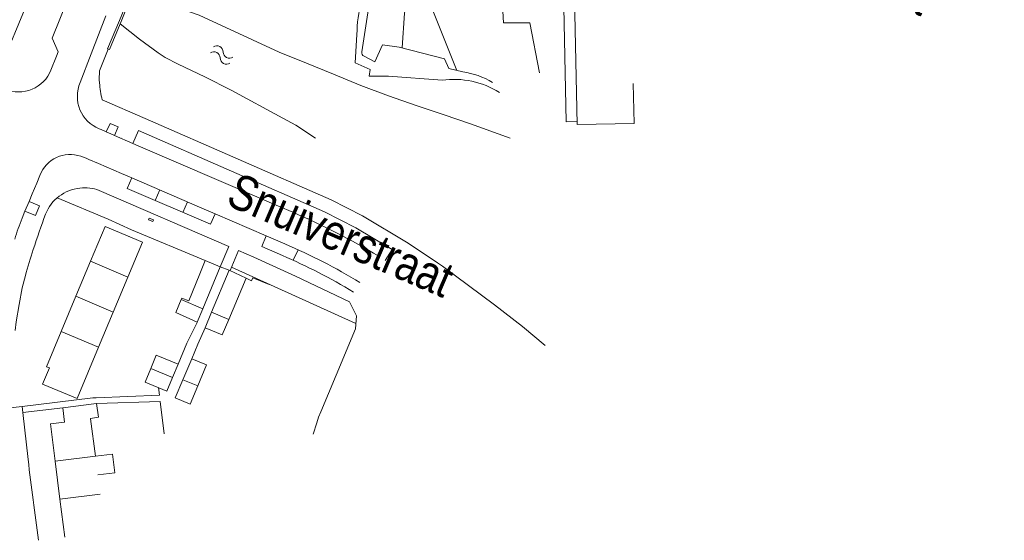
# Model space of a CAD drawing. Header units: metres. Extents: x 111546 to 149831, y 498798 to 507863.
# Tile 50 of 256: x 112751 to 112780, y 500469 to 500484. Entities that reach past the tile are written whole.
import ezdxf

# ---------------------------------------------------------------- set-up
doc = ezdxf.new("R2010")
doc.units = ezdxf.units.M
doc.layers.add('bladindeling', color=7, linetype='Continuous', lineweight=5)
doc.styles.add('Zaanstad', font='ARIALN.TTF')

# ---------------------------------------------------------------- blocks, each defined once
blk = doc.blocks.new('S05')
at = {"color": 0}
for centre, radius, start, end in [((0.934, 0.069368), 1.049, 26.4737935, 153.5262065), ((2.814, 1.038498), 1.065, 208.1530903, 331.8469097), ((0.945, -1.060632), 1.049, 26.4737935, 153.5262065), ((2.825, -0.089502), 1.065, 208.1530903, 331.8469097)]:
    blk.add_arc(centre, radius, start, end, dxfattribs=at)

msp = doc.modelspace()

# ---------------------------------------------------------------- linework, layer by layer
at = {"layer": 'bladindeling'}
for p, q in [((112753.8945, 500484.3796), (112754.1454, 500484.9816)), ((112754.1946, 500484.9589), (112753.9454, 500484.3559)), ((112760.9899, 500483.4624), (112761.1857, 500484.7352)), ((112753.5698, 500483.5468), (112753.3133, 500482.9099)), ((112753.9538, 500480.9397), (112753.9494, 500480.9294)), ((112755.0734, 500479.424), (112754.937, 500479.116)), ((112755.8852, 500479.0745), (112755.7486, 500478.7661)), ((112754.1736, 500478.0656), (112754.173, 500478.0639)), ((112756.4024, 500477.3547), (112754.2521, 500478.2582)), ((112758.1943, 500478.0759), (112758.7387, 500477.8401)), ((112754.5746, 500477.8979), (112754.1451, 500476.8717)), ((112758.9769, 500477.3645), (112759.1301, 500477.6674)), ((112752.6224, 500476.3071), (112753.052, 500477.3339)), ((112754.1451, 500476.8717), (112753.052, 500477.3339)), ((112756.2483, 500476.9684), (112756.4024, 500477.3547)), ((112757.1738, 500477.1586), (112760.8155, 500475.5098)), ((112754.1451, 500476.8717), (112753.7154, 500475.8449)), ((112752.1927, 500475.2806), (112752.6224, 500476.3071)), ((112753.7154, 500475.8449), (112752.6224, 500476.3071)), ((112755.7012, 500476.2149), (112756.3384, 500475.9448)), ((112753.7154, 500475.8449), (112753.2858, 500474.8184)), ((112756.5902, 500475.8387), (112757.0943, 500475.6282)), ((112753.2858, 500474.8184), (112752.1927, 500475.2806)), ((112754.8118, 500474.1916), (112754.6484, 500473.7961)), ((112754.8118, 500474.1916), (112755.4475, 500473.929)), ((112756.186, 500473.6836), (112755.7509, 500473.8654)), ((112751.0642, 500472.9089), (112752.2414, 500473.0467)), ((112753.1917, 500471.622), (112752.0135, 500471.4758)), ((112752.0135, 500471.4758), (112752.1549, 500470.3667)), ((112753.3331, 500470.5129), (112752.1549, 500470.3667)), ((112752.2961, 500469.2575), (112752.1549, 500470.3667))]:
    msp.add_line(p, q, dxfattribs=at)
for points in [[(112759.9366, 500489.8511), (112760.079, 500490.1487), (112760.4201, 500490.9288), (112763.1257, 500489.7393), (112763.3556, 500489.6325), (112766.8204, 500488.1096), (112766.895, 500485.262), (112766.9686, 500481.4182), (112767.2894, 500481.4281)], [(112766.8811, 500485.8115), (112766.2103, 500486.0128), (112766.1176, 500486.8891), (112765.0455, 500486.8831), (112765.0641, 500485.5485), (112765.1317, 500484.3169), (112765.9076, 500484.3163), (112766.1934, 500482.847)], [(112768.9311, 500482.5351), (112768.9555, 500481.3726), (112767.2913, 500481.3375), (112767.1743, 500486.906), (112768.8382, 500486.9388), (112768.8628, 500485.7696)], [(112763.7669, 500482.9214), (112762.702, 500485.6127), (112762.4782, 500485.66), (112762.238, 500484.5952), (112762.1674, 500483.5805)], [(112744.7978, 500485.2137), (112746.6229, 500484.4333), (112749.5983, 500483.1655), (112750.1587, 500483.1743), (112750.5061, 500483.2092), (112751.1217, 500484.693)], [(112751.8926, 500482.9324), (112752.0539, 500483.3384), (112752.106, 500483.4617), (112751.9296, 500483.8655), (112752.3979, 500485.0334)], [(112754.2166, 500485.0121), (112755.5747, 500484.7615), (112756.2249, 500484.543), (112757.7884, 500483.8138), (112758.5744, 500483.4612), (112759.3707, 500483.1327), (112760.1568, 500482.8127), (112760.9617, 500482.4791), (112761.7684, 500482.1763), (112762.5837, 500481.8943), (112763.4007, 500481.6196), (112764.1747, 500481.3542), (112765.3317, 500480.9397)], [(112753.4932, 500484.5226), (112753.0655, 500483.4108), (112752.7469, 500482.5639)], [(112753.9454, 500484.3559), (112753.9155, 500484.2837), (112753.6054, 500483.5334), (112753.5503, 500483.5541), (112753.8945, 500484.3796)], [(112753.9155, 500484.2837), (112754.4791, 500483.8327), (112755.0295, 500483.4371), (112755.2376, 500483.2978), (112755.6177, 500483.1017), (112756.3969, 500482.7302), (112757.164, 500482.3466), (112758.6793, 500481.5279), (112759.0577, 500481.3163), (112759.6386, 500480.9397)], [(112760.8474, 500483.9787), (112760.793, 500483.148), (112761.2354, 500482.9466), (112761.201, 500482.7587), (112761.7688, 500482.7584), (112763.3374, 500482.6354)], [(112763.944, 500482.876), (112763.5407, 500482.9794), (112763.4077, 500483.2592), (112762.0863, 500483.6015), (112761.5907, 500483.6677), (112761.367, 500483.1693), (112761.0541, 500483.3391)], [(112753.3905, 500482.0568), (112754.6511, 500481.5102), (112760.0906, 500479.1366), (112761.0118, 500478.6638), (112762.3444, 500477.8631), (112763.2077, 500477.2907), (112763.3493, 500477.1925), (112764.8732, 500476.0613), (112765.6905, 500475.4242), (112766.3554, 500474.8693)], [(112753.3028, 500481.2149), (112753.3615, 500481.1891), (112753.5111, 500481.1227), (112753.6489, 500481.0635), (112753.7479, 500481.0188), (112754.2875, 500480.7832), (112754.4466, 500480.7162), (112756.7323, 500479.7307), (112757.985, 500479.1935), (112758.5501, 500478.9491), (112758.97, 500478.7673)], [(112753.5111, 500481.1227), (112753.6229, 500481.3712), (112753.8594, 500481.2689), (112753.7479, 500481.0188)], [(112754.2875, 500480.7832), (112754.4535, 500481.1581), (112759.8929, 500478.7862), (112760.8155, 500478.3134), (112761.8785, 500477.6765), (112761.6766, 500477.3564)], [(112752.7684, 500480.4075), (112752.9208, 500480.3506), (112752.9997, 500480.3163), (112753.2851, 500480.1951), (112753.9545, 500479.9072), (112754.2614, 500479.7737)], [(112751.0481, 500478.5948), (112751.1291, 500478.8021), (112751.2495, 500479.0862), (112751.3436, 500479.3119), (112751.4776, 500479.6253), (112751.5696, 500479.8466)], [(112754.2614, 500479.7737), (112754.1253, 500479.466), (112756.5605, 500478.4161), (112756.6977, 500478.7243)], [(112754.2614, 500479.7737), (112756.3116, 500478.891), (112756.6977, 500478.7243)], [(112754.2521, 500478.2582), (112753.5658, 500478.5713), (112752.0737, 500479.1904)], [(112753.3052, 500479.4053), (112757.1014, 500477.7677), (112756.8475, 500477.166), (112757.109, 500477.0714)], [(112751.1291, 500478.8021), (112751.4389, 500478.6719), (112751.5581, 500478.9574), (112751.2495, 500479.0862)], [(112756.6977, 500478.7243), (112758.1943, 500478.0759), (112758.0613, 500477.7661), (112758.664, 500477.5028)], [(112753.052, 500477.3339), (112753.4798, 500478.3561), (112754.5746, 500477.8979)], [(112757.1322, 500477.0604), (112757.3807, 500477.6461), (112757.825, 500477.4558), (112759.0496, 500476.8927), (112760.625, 500476.1449), (112760.831, 500475.7341), (112760.8047, 500475.3526), (112760.2388, 500474.0035), (112759.788, 500472.9257), (112759.7246, 500472.7642), (112759.6705, 500472.5996), (112759.5644, 500472.274)], [(112756.4024, 500477.3547), (112756.8475, 500477.166), (112756.3384, 500475.9448)], [(112750.8487, 500475.3072), (112750.8704, 500475.5606), (112750.9574, 500476.0664), (112751.0524, 500476.5571), (112751.1442, 500476.9132)], [(112756.2483, 500476.9684), (112755.9256, 500476.175), (112755.7182, 500476.2579), (112755.7012, 500476.2149)], [(112756.5902, 500475.8387), (112757.109, 500477.0714), (112757.6026, 500476.8358), (112757.0943, 500475.6282)], [(112757.6026, 500476.8358), (112757.7574, 500476.7618), (112757.8038, 500476.853), (112758.282, 500476.6569)], [(112756.3384, 500475.9448), (112756.1705, 500475.5498), (112755.55, 500475.8327), (112755.7012, 500476.2149)], [(112757.0943, 500475.6282), (112756.9038, 500475.1755), (112756.4003, 500475.3876), (112756.5902, 500475.8387)], [(112755.6109, 500474.3246), (112755.8689, 500474.9352), (112756.1681, 500475.5441), (112756.1705, 500475.5498)], [(112752.1927, 500475.2806), (112751.7596, 500474.2455), (112751.8468, 500474.209)], [(112756.0099, 500474.4811), (112756.1922, 500474.906), (112756.4003, 500475.3876)], [(112753.2858, 500474.8184), (112752.6552, 500473.3115), (112751.6477, 500473.7331), (112751.8468, 500474.209)], [(112755.4475, 500473.929), (112755.6109, 500474.3246), (112754.9752, 500474.5872), (112754.8118, 500474.1916)], [(112755.7509, 500473.8654), (112756.0099, 500474.4811), (112756.4444, 500474.2986), (112756.186, 500473.6836)], [(112754.6484, 500473.7961), (112755.2841, 500473.5334), (112755.4475, 500473.929)], [(112755.7509, 500473.8654), (112755.5266, 500473.3322), (112755.9616, 500473.1495), (112756.186, 500473.6836)], [(112753.2166, 500473.3356), (112755.068, 500473.4147), (112755.0409, 500473.6339)], [(112753.2166, 500473.3356), (112753.1181, 500473.3313), (112751.0448, 500473.0833)], [(112752.0135, 500471.4758), (112751.8738, 500472.5719), (112752.2858, 500472.6244), (112752.2414, 500473.0467), (112753.227, 500473.1671), (112753.2844, 500472.7649), (112753.0501, 500472.731), (112753.0515, 500472.7221), (112753.1917, 500471.622)], [(112753.227, 500473.1671), (112755.0907, 500473.2316), (112755.2089, 500472.2785)], [(112751.2216, 500471.5267), (112751.0642, 500472.9089), (112751.0448, 500473.0833), (112750.6993, 500473.0444)], [(112753.2612, 500471.0768), (112753.7639, 500471.139), (112753.6962, 500471.6846), (112753.1917, 500471.622)]]:
    msp.add_lwpolyline(points, dxfattribs=at)
msp.add_lwpolyline([(112754.7633, 500478.5946), (112754.7443, 500478.5467), (112754.8706, 500478.4966), (112754.8897, 500478.5446)], close=True, dxfattribs=at)
for centre, radius, start, end in [((112765.003, 500483.9401), 4.1558, 152.62354, 179.4675), ((112761.1069, 500483.4449), 0.1183, 171.49233, 243.47665), ((112750.9485, 500483.3087), 1.0163, 246.75679, 338.27367), ((112755.8758, 500482.7191), 2.5696, 175.74093, 183.58633), ((112763.6856, 500480.1573), 2.5024, 57.90497, 97.99939), ((112763.6643, 500480.6727), 2.2211, 58.81626, 82.76513), ((112753.6829, 500482.1605), 1.0192, 156.68886, 248.10301), ((112757.8683, 500483.0217), 4.5805, 185.80632, 192.16113), ((112752.4536, 500479.5187), 0.9429, 70.4994, 159.64683), ((112752.8644, 500478.2642), 1.2179, 95.91034, 158.16753), ((112752.8938, 500478.4079), 1.0789, 67.58546, 98.2502), ((112787.3676, 500465.7237), 37.9288, 159.96632, 161.6301), ((112751.1657, 500460.42), 19.9382, 58.83335, 66.95676), ((112757.7611, 500475.9136), 7.2286, 158.22784, 163.40298), ((112752.0384, 500462.11), 17.0976, 58.65521, 66.9282), ((112764.139, 500473.4607), 13.4456, 161.72443, 165.12106), ((112752.0243, 500462.0509), 16.8181, 58.77368, 66.74677), ((112896.812, 500489.0536), 146.6416, 186.864525, 187.795787)]:
    msp.add_arc(centre, radius, start, end, dxfattribs=at)

# ---------------------------------------------------------------- block references
at = {"layer": 'bladindeling', "xscale": 0.1719986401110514, "yscale": 0.1719986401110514, "zscale": 0.1719986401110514, "rotation": 332.3715487}
msp.add_blockref('S05', (112756.6029, 500483.5276), dxfattribs=at)

# ---------------------------------------------------------------- texts
at = {"layer": 'bladindeling', "color": 2, "style": 'Zaanstad'}
for s, rotation, p in [('Burg Schaapstraat', 336.08649, (112768.4079, 500488.4687)), ('Snuiverstraat', 336.76522, (112756.9739, 500479.0026))]:
    msp.add_text(s, height=1.031992, rotation=rotation, dxfattribs=at).set_placement(p)

doc.saveas('drawing.dxf')
